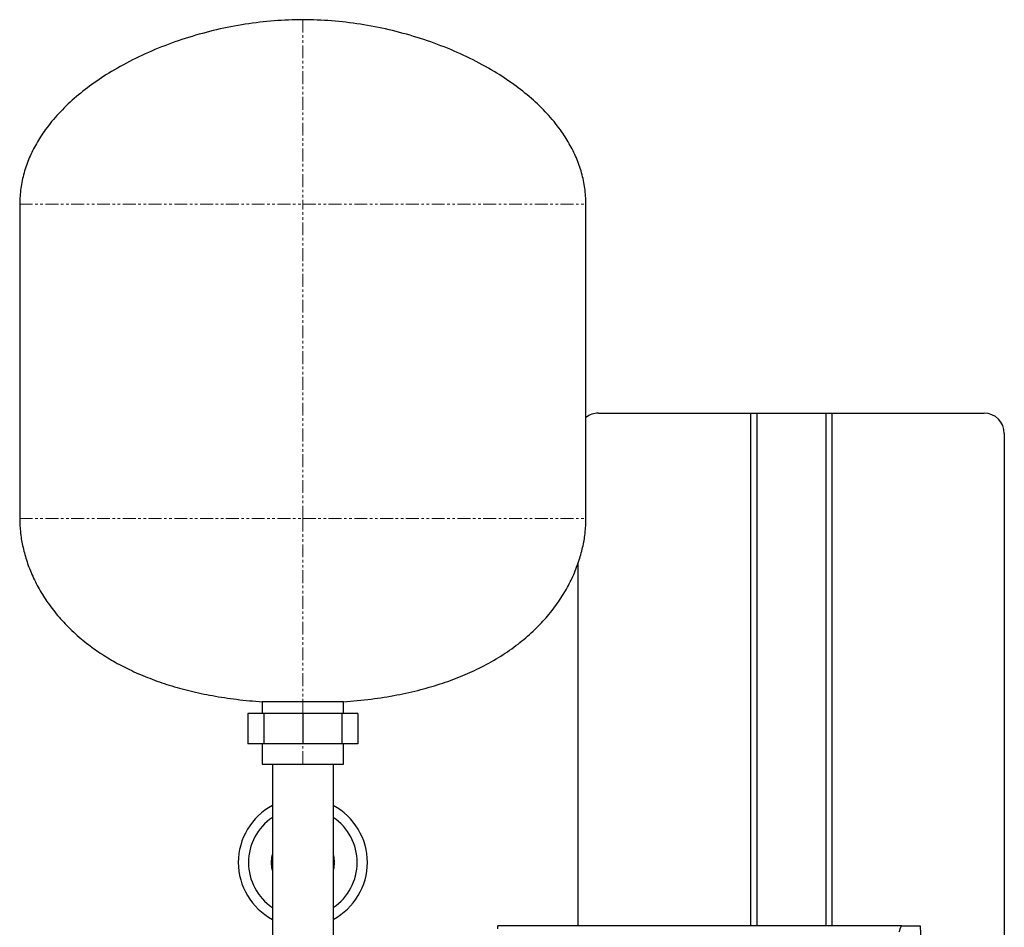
# Model space of a CAD drawing. Header units: millimetres. Extents: x 17 to 1288, y 24 to 827.
# Tile 3 of 4: x 240 to 725, y 380 to 827. Entities that reach past the tile are written whole.
import ezdxf

# ---------------------------------------------------------------- set-up
doc = ezdxf.new("R2010")
doc.units = ezdxf.units.MM
doc.linetypes.add('PHANTOM', pattern=[12.7, 6.35, -1.27, 1.27, -1.27, 1.27, -1.27])

msp = doc.modelspace()

# ---------------------------------------------------------------- linework, layer by layer
at = {"color": 7, "linetype": 'Continuous', "lineweight": 25}
for p, q in [((239.7, 736.16), (239.7, 581.16)), ((518.7, 581.16), (518.7, 736.16)), ((524.8, 633.16), (599.8, 633.16)), ((599.8, 633.16), (599.8, 380.46)), ((599.8, 633.16), (602.8, 633.16)), ((602.8, 633.16), (602.8, 380.46)), ((602.8, 633.16), (636.8, 633.16)), ((636.8, 633.16), (636.8, 380.46)), ((636.8, 633.16), (639.8, 633.16)), ((639.8, 633.16), (639.8, 380.46)), ((639.8, 633.16), (714.8, 633.16)), ((724.8, 623.16), (724.8, 363.16)), ((514.8, 380.46), (514.8, 559.27)), ((359.2, 490.85), (359.2, 485.16)), ((379.2, 490.85), (359.2, 490.85)), ((399.2, 490.85), (379.2, 490.85)), ((399.2, 485.16), (399.2, 490.85)), ((352.14, 485.16), (352.14, 470.16)), ((360.06, 485.16), (352.14, 485.16)), ((360.06, 485.16), (360.06, 470.16)), ((379.2, 485.16), (360.06, 485.16)), ((379.2, 485.16), (379.2, 470.16)), ((398.33, 485.16), (379.2, 485.16)), ((398.33, 485.16), (398.33, 470.16)), ((406.26, 485.16), (398.33, 485.16)), ((406.26, 485.16), (406.26, 470.16)), ((360.06, 470.16), (352.14, 470.16)), ((359.2, 470.16), (359.2, 460.16)), ((379.2, 470.16), (360.06, 470.16)), ((398.33, 470.16), (379.2, 470.16)), ((406.26, 470.16), (398.33, 470.16)), ((399.2, 460.16), (399.2, 470.16)), ((359.2, 460.16), (379.2, 460.16)), ((364.2, 460.16), (364.2, 411.66)), ((379.2, 460.16), (399.2, 460.16)), ((394.2, 460.16), (394.2, 411.66)), ((364.2, 411.66), (364.2, 363.16)), ((394.2, 411.66), (394.2, 363.16)), ((475.22, 378.91), (475.3, 380.46)), ((674.07, 380.46), (475.3, 380.46)), ((674.07, 380.46), (683.3, 380.46)), ((683.3, 380.46), (685.18, 344.58))]:
    msp.add_line(p, q, dxfattribs=at)
at = {"color": 8, "linetype": 'PHANTOM', "lineweight": 18}
for p, q in [((239.7, 736.16), (379.2, 736.16)), ((379.2, 736.16), (518.7, 736.16)), ((379.2, 581.16), (379.2, 736.16)), ((239.7, 581.16), (379.2, 581.16)), ((379.2, 581.16), (518.7, 581.16)), ((379.2, 485.16), (379.2, 490.85)), ((379.2, 460.16), (379.2, 470.16))]:
    msp.add_line(p, q, dxfattribs=at)
at = {"color": 7, "linetype": 'Continuous', "lineweight": 25, "flags": 128}
for points in [[(363.7, 411.66), (363.89, 414.08), (364.2, 415.56)], [(394.2, 415.56), (394.51, 414.08), (394.7, 411.66)], [(364.2, 407.75), (363.89, 409.23), (363.7, 411.66)], [(394.7, 411.66), (394.51, 409.23), (394.2, 407.75)]]:
    msp.add_lwpolyline(points, dxfattribs=at)
at = {"color": 7, "linetype": 'Continuous', "lineweight": 25}
for centre, radius, start, end in [((524.8, 623.16), 10, 90, 127.5895), ((714.8, 623.16), 10, 0, 90), ((379.2, 411.66), 31.8, 118.1446, 180), ((379.2, 411.66), 31.8, 0, 61.8554), ((379.2, 411.66), 26.8, 124.0352, 180), ((379.2, 411.66), 26.8, 0, 55.9648), ((379.2, 411.66), 31.8, 180, 241.8554), ((379.2, 411.66), 26.8, 180, 235.9648), ((379.2, 411.66), 26.8, 304.0352, 0), ((379.2, 411.66), 31.8, 298.1446, 0)]:
    msp.add_arc(centre, radius, start, end, dxfattribs=at)
for points, knots in [([(379.2, 827.16), (374.48, 827.04), (364.99, 826.81), (350.79, 825.06), (336.7, 822.34), (322.89, 818.59), (309.53, 813.9), (296.81, 808.29), (285.38, 802.09), (275.28, 795.45), (266.54, 788.52), (258.8, 781.04), (252.59, 773.52), (247.82, 766.15), (244.28, 759.06), (241.68, 751.67), (240.01, 744), (239.8, 738.78), (239.7, 736.16)], [0, 0, 0, 0, 0.077758, 0.156431, 0.235453, 0.314225, 0.392144, 0.468629, 0.543151, 0.606406, 0.667613, 0.726675, 0.78365, 0.827907, 0.87124, 0.914018, 0.956734, 1, 1, 1, 1]), ([(518.7, 736.16), (518.59, 738.78), (518.39, 744), (516.71, 751.67), (514.12, 759.06), (510.58, 766.15), (505.8, 773.52), (499.6, 781.04), (491.85, 788.52), (483.11, 795.45), (473.02, 802.09), (461.58, 808.29), (448.86, 813.9), (435.51, 818.59), (421.69, 822.34), (407.6, 825.06), (393.41, 826.81), (383.92, 827.04), (379.2, 827.16)], [0, 0, 0, 0, 0.043266, 0.085982, 0.12876, 0.172093, 0.21635, 0.273325, 0.332387, 0.393594, 0.456849, 0.531371, 0.607856, 0.685775, 0.764547, 0.843569, 0.922242, 1, 1, 1, 1]), ([(239.7, 581.16), (239.77, 578.98), (239.91, 574.51), (241.06, 567.7), (242.93, 560.67), (245.65, 553.51), (249.22, 546.36), (253.68, 539.31), (259.06, 532.42), (265.43, 525.76), (272.29, 519.87), (279.49, 514.71), (286.88, 510.21), (295.01, 506.05), (303.89, 502.27), (313.49, 498.94), (323.81, 496.09), (334.87, 493.76), (346.75, 491.92), (354.96, 491.21), (359.2, 490.85)], [0, 0, 0, 0, 0.039555, 0.081422, 0.125557, 0.17196, 0.2207, 0.27098, 0.323857, 0.379618, 0.438622, 0.488458, 0.540897, 0.596213, 0.654698, 0.716662, 0.781214, 0.849742, 0.922564, 1, 1, 1, 1]), ([(399.2, 490.85), (403.76, 491.25), (412.59, 492.01), (425.31, 494.07), (437.09, 496.7), (447.94, 499.9), (457.91, 503.61), (467.5, 508.02), (476.62, 513.16), (485.16, 519.09), (492.61, 525.43), (499.07, 532.11), (504.56, 539.08), (509.11, 546.24), (512.72, 553.45), (515.45, 560.62), (517.33, 567.67), (518.48, 574.5), (518.63, 578.98), (518.7, 581.16)], [0, 0, 0, 0, 0.08342, 0.161488, 0.234609, 0.303181, 0.367595, 0.428228, 0.495317, 0.558205, 0.617391, 0.673312, 0.727386, 0.778747, 0.827619, 0.874143, 0.918387, 0.960355, 1, 1, 1, 1])]:
    msp.add_open_spline(points, degree=3, knots=knots, dxfattribs=at)
at = {"color": 8, "linetype": 'PHANTOM', "lineweight": 18}
for points in [[(379.2, 827.16), (379.2, 827.16), (379.2, 789.3), (379.2, 736.16)], [(379.2, 581.16), (379.2, 547.57), (379.2, 497.32), (379.2, 490.85)]]:
    msp.add_open_spline(points, degree=3, dxfattribs=at)
at = {"color": 7, "linetype": 'Continuous', "lineweight": 25}
msp.add_open_spline([(672.96, 377.45), (673.34, 378.44), (673.72, 379.45), (674.07, 380.46)], degree=3, dxfattribs=at)

doc.saveas('drawing.dxf')
